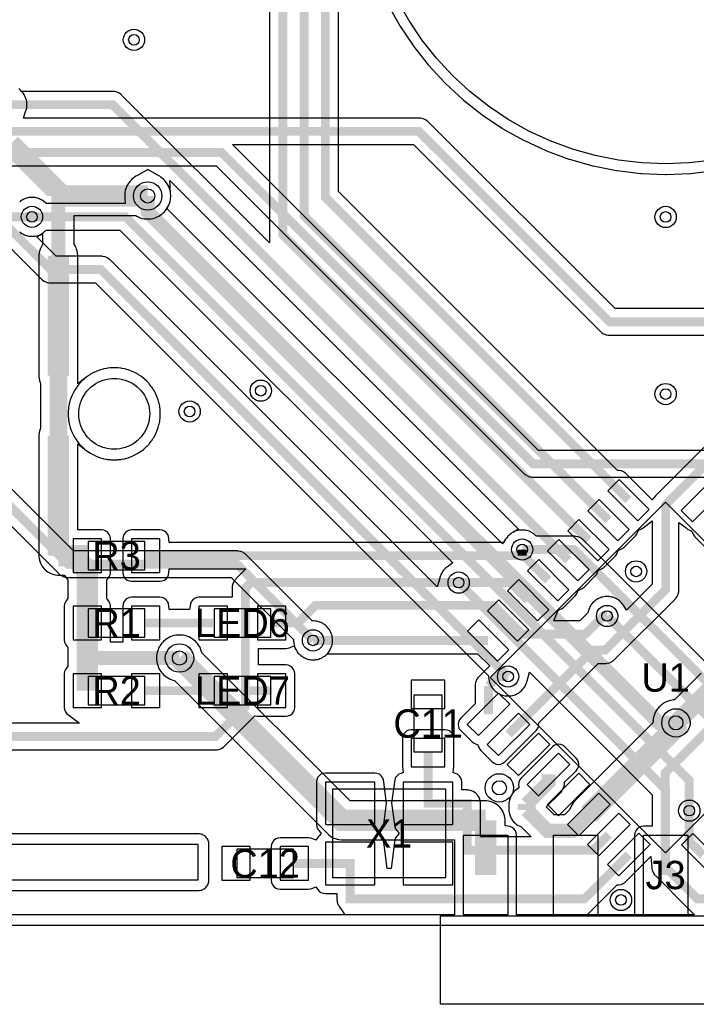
# Model space of a CAD drawing. Header units: millimetres. Extents: x -74 to 74, y -32 to 26.
# Tile 7 of 16: x -18 to 1, y -32 to -4. Entities that reach past the tile are written whole.
import ezdxf
from ezdxf.enums import TextEntityAlignment as Align

# ---------------------------------------------------------------- set-up
doc = ezdxf.new("R2010")
doc.units = ezdxf.units.MM
for name, color, linetype in [('COBRE_BAIXO', 7, 'Continuous'), ('COBRE_CIMA', 7, 'Continuous'), ('CONTORNO', 7, 'Continuous'), ('CORPOS_BAIXO', 7, 'Continuous'), ('CORPOS_CIMA', 7, 'Continuous'), ('FUROS', 7, 'Continuous'), ('PADS_BAIXO', 7, 'Continuous'), ('PADS_CIMA', 7, 'Continuous'), ('PLANO_GND_BAIXO', 7, 'Continuous'), ('PLANO_GND_CIMA', 7, 'Continuous'), ('REFS_BAIXO', 7, 'Continuous'), ('REFS_CIMA', 7, 'Continuous'), ('VIAS', 7, 'Continuous')]:
    doc.layers.add(name, color=color, linetype=linetype)

msp = doc.modelspace()

# ---------------------------------------------------------------- linework, layer by layer
at = {"layer": 'COBRE_BAIXO'}
for points, const_width in [([(-61.73, 5.255), (-52.772, 5.255), (-45.478, -2.039), (-45.478, -3.177), (-33.283, -15.372), (-31.285, -15.372), (-29.509, -17.148), (-29.509, -22.623), (-28.246, -23.886), (-25.994, -23.886), (-24.338, -22.23), (-24.338, -12.573), (-24.215, -12.45), (-22.973, -12.45), (-22.85, -12.573), (-22.85, -13.809), (-16.858, -19.801), (-12.098, -19.801), (-9.946, -21.953)], 0.25), ([(-22.562, -6.6), (-22.85, -6.888), (-22.85, -11.875), (-22.167, -12.558), (-21.931, -12.558), (-21.242, -11.869), (-21.242, -9.867), (-19.556, -8.181), (-12.528, -8.181), (-3.74, -16.969), (6.702, -16.969)], 0.25), ([(-19.866, -7.582), (-6.961, -7.582), (-1.581, -12.962), (8.143, -12.962)], 0.25), ([(-18.945, -8.839), (-18.945, -9.89), (-17.35, -11.485), (-15.931, -11.485), (-4.444, -22.972)], 0.25), ([(-14.612, -9.407), (-14.612, -9.857), (-0.189, -24.28), (0.29, -24.28)], 0.4), ([(-17.877, -9.996), (-15.24, -9.996), (0.667, -25.903), (0.667, -26.759)], 0.25), ([(1.855, -23.825), (-2.583, -19.387), (-4.047, -19.387)], 0.25), ([(-5.839, -20.321), (0, -26.16), (0, -28.575)], 0.25), ([(-1.651, -21.264), (2.54, -25.455)], 0.25), ([(-5.08, -27.033), (-9.132, -27.033), (-13.715, -22.45)], 0.6), ([(-5.08, -28.575), (-5.08, -27.033)], 0.6)]:
    msp.add_lwpolyline(points, dxfattribs=dict(at, const_width=const_width))
at = {"layer": 'COBRE_CIMA'}
for points, const_width in [([(-2.179, -19.124), (-10.8, -10.503), (-10.8, 13.498), (-4.698, 19.6), (-1.27, 19.6), (-1.27, 22.74)], 0.25), ([(-2.179, -19.124), (-2.621, -18.682), (-10.8, -10.503), (-10.8, 13.498), (-4.698, 19.6), (-1.27, 19.6), (-1.27, 22.74)], 0.25), ([(-1.613, -18.559), (-10.2, -9.972), (-10.2, 13.249), (-4.449, 19), (1.27, 19), (1.27, 22.74)], 0.25), ([(-1.613, -18.559), (-2.055, -18.117), (-10.2, -9.972), (-10.2, 13.249), (-4.449, 19), (1.27, 19), (1.27, 22.74)], 0.25), ([(-1.047, -17.993), (-9.6, -9.44), (-9.6, 13), (-4.2, 18.4), (3.81, 18.4), (3.81, 22.74)], 0.25), ([(-1.047, -17.993), (-1.489, -17.551), (-9.6, -9.44), (-9.6, 13), (-4.2, 18.4), (3.81, 18.4), (3.81, 22.74)], 0.25), ([(-2.744, -19.69), (-15.602, -6.832), (-18.569, -6.832)], 0.25), ([(-17.132, -9.407), (-17.132, -9.301), (-18.486, -7.947)], 0.6), ([(-17.132, -9.407), (-14.612, -9.407)], 0.6), ([(-17.132, -11.099), (-17.132, -9.407)], 0.4), ([(-19.825, -9.675), (-19.504, -9.996), (-17.877, -9.996)], 0.25), ([(-17.132, -14.483), (-17.132, -11.099)], 0.6), ([(-17.132, -16.176), (-17.132, -14.483)], 0.5), ([(-17.132, -19.56), (-17.132, -16.176)], 0.6), ([(-4.433, -24.604), (-2.057, -22.228), (-1.705, -22.228), (0, -20.523), (0, -18.122), (1.811, -16.311)], 0.25), ([(-11.857, -23.37), (-11.857, -23.821), (-12.703, -24.667), (-22.149, -24.667), (-22.981, -23.835), (-28.32, -23.835), (-29.292, -22.863), (-29.292, -19.787), (-28.846, -19.341)], 0.25), ([(-16.723, -19.56), (-17.132, -19.56)], 0.6), ([(-16.723, -19.56), (-16.315, -19.968), (-16.315, -21.46)], 0.6), ([(-16.315, -19.56), (-16.723, -19.56)], 0.6), ([(-14.665, -19.56), (-13.923, -19.56)], 0.25), ([(-13.923, -19.56), (-4.047, -19.56)], 0.25), ([(-4.047, -19.56), (-4.047, -19.387)], 0.25), ([(-4.047, -19.56), (-4.006, -19.56), (-3.31, -20.256)], 0.25), ([(-5.839, -20.321), (-11.699, -20.321), (-11.857, -20.479), (-11.857, -23.37)], 0.25), ([(-5.839, -20.321), (-4.376, -20.321), (-3.876, -20.821)], 0.25), ([(-10.373, -21.46), (-9.876, -20.963), (-4.865, -20.963), (-4.441, -21.387)], 0.25), ([(-16.315, -22.45), (-16.315, -21.46)], 0.6), ([(-14.665, -21.46), (-12.765, -21.46)], 0.25), ([(-11.115, -21.46), (-10.373, -21.46)], 0.25), ([(-1.651, -21.264), (-1.754, -21.264), (-2.266, -21.776), (-4.052, -21.776), (-4.441, -21.387)], 0.25), ([(-9.946, -21.953), (-5.007, -21.953)], 0.25), ([(-16.315, -22.45), (-16.315, -23.37)], 0.6), ([(-13.715, -22.45), (-16.315, -22.45)], 0.4), ([(-4.999, -23.237), (-4.734, -22.972), (-4.444, -22.972)], 0.25), ([(1.518, -23.069), (0.306, -24.28)], 0.5), ([(-14.665, -23.37), (-12.765, -23.37)], 0.25), ([(-11.115, -23.37), (-11.857, -23.37)], 0.25), ([(-4.999, -24.039), (-4.999, -23.237)], 0.25), ([(9.796, -27.6), (8.148, -29.248), (0.895, -29.248), (-0.015, -28.338), (-0.015, -25.695), (1.855, -23.825)], 0.25), ([(0.29, -24.28), (0.29, -24.407), (-2.17, -26.867)], 0.6), ([(0.306, -24.28), (0.29, -24.28)], 0.6), ([(-6.7, -26.55), (-6.7, -25.125)], 0.25), ([(-1.604, -27.433), (-2.046, -27.875), (-5.6, -27.875), (-5.6, -26.55), (-6.7, -26.55), (-6.7, -25.125)], 0.25), ([(-3.92, -26.572), (-3.301, -25.953), (-3.301, -25.736)], 0.4), ([(-3.92, -26.736), (-3.92, -26.572)], 0.5), ([(-1.604, -27.433), (-2.046, -27.875), (-5.6, -27.875), (-5.6, -26.55), (-6.7, -26.55)], 0.25), ([(-2.17, -26.867), (-2.629, -27.326), (-3.33, -27.326), (-3.92, -26.736)], 0.4), ([(1.048, -28.008), (0.667, -27.627), (0.667, -26.759)], 0.25), ([(-1.039, -27.999), (-1.481, -28.441), (-2.29, -29.25), (-8.9, -29.25), (-8.9, -28.25), (-10.475, -28.25)], 0.25), ([(-1.039, -27.999), (-2.29, -29.25), (-8.9, -29.25), (-8.9, -28.25)], 0.25), ([(-8.9, -28.25), (-10.475, -28.25)], 0.25)]:
    msp.add_lwpolyline(points, dxfattribs=dict(at, const_width=const_width))
at = {"layer": 'CONTORNO'}
msp.add_lwpolyline([(20.251, -30), (0, -30), (-20.251, -30)], dxfattribs=at)
at = {"layer": 'CORPOS_BAIXO'}
msp.add_lwpolyline([(6.35, -32.225), (-6.35, -32.225), (-6.35, -29.725), (6.35, -29.725)], close=True, dxfattribs=at)
at = {"layer": 'CORPOS_CIMA'}
for points in [[(-4.95, -23), (0, -27.95), (4.95, -23), (0, -18.05)], [(-16.29, -19.96), (-14.69, -19.96), (-14.69, -19.16), (-16.29, -19.16)], [(-16.29, -21.86), (-14.69, -21.86), (-14.69, -21.06), (-16.29, -21.06)], [(-11.14, -21.06), (-12.74, -21.06), (-12.74, -21.86), (-11.14, -21.86)], [(-16.29, -23.77), (-14.69, -23.77), (-14.69, -22.97), (-16.29, -22.97)], [(-11.14, -22.97), (-12.74, -22.97), (-12.74, -23.77), (-11.14, -23.77)], [(-6.3, -25.1), (-6.3, -23.5), (-7.1, -23.5), (-7.1, -25.1)], [(-6.2, -26.15), (-9.4, -26.15), (-9.4, -28.65), (-6.2, -28.65)], [(-10.5, -27.85), (-12.1, -27.85), (-12.1, -28.65), (-10.5, -28.65)]]:
    msp.add_lwpolyline(points, close=True, dxfattribs=at)
at = {"layer": 'FUROS'}
msp.add_lwpolyline([(1.33, -8.395), (0.667, -8.474), (0, -8.5), (-0.667, -8.474), (-1.33, -8.395), (-1.984, -8.265), (-2.627, -8.084), (-3.253, -7.853), (-3.859, -7.574), (-4.441, -7.247), (-4.996, -6.877), (-5.52, -6.463), (-6.01, -6.01), (-6.463, -5.52), (-6.877, -4.996), (-7.247, -4.441), (-7.574, -3.859)], dxfattribs=at)
for points in [[(-14.556, -15.556), (-14.559, -15.634), (-14.568, -15.712), (-14.584, -15.789), (-14.605, -15.865), (-14.632, -15.939), (-14.665, -16.01), (-14.703, -16.078), (-14.747, -16.144), (-14.796, -16.205), (-14.849, -16.263), (-14.907, -16.316), (-14.968, -16.365), (-15.034, -16.409), (-15.102, -16.447), (-15.173, -16.48), (-15.247, -16.507), (-15.323, -16.528), (-15.4, -16.544), (-15.478, -16.553), (-15.556, -16.556), (-15.634, -16.553), (-15.712, -16.544), (-15.789, -16.528), (-15.865, -16.507), (-15.939, -16.48), (-16.01, -16.447), (-16.078, -16.409), (-16.144, -16.365), (-16.205, -16.316), (-16.263, -16.263), (-16.316, -16.205), (-16.365, -16.144), (-16.409, -16.078), (-16.447, -16.01), (-16.48, -15.939), (-16.507, -15.865), (-16.528, -15.789), (-16.544, -15.712), (-16.553, -15.634), (-16.556, -15.556), (-16.553, -15.478), (-16.544, -15.4), (-16.528, -15.323), (-16.507, -15.247), (-16.48, -15.173), (-16.447, -15.102), (-16.409, -15.034), (-16.365, -14.968), (-16.316, -14.907), (-16.263, -14.849), (-16.205, -14.796), (-16.144, -14.747), (-16.078, -14.703), (-16.01, -14.665), (-15.939, -14.632), (-15.865, -14.605), (-15.789, -14.584), (-15.712, -14.568), (-15.634, -14.559), (-15.556, -14.556), (-15.478, -14.559), (-15.4, -14.568), (-15.323, -14.584), (-15.247, -14.605), (-15.173, -14.632), (-15.102, -14.665), (-15.034, -14.703), (-14.968, -14.747), (-14.907, -14.796), (-14.849, -14.849), (-14.796, -14.907), (-14.747, -14.968), (-14.703, -15.034), (-14.665, -15.102), (-14.632, -15.173), (-14.605, -15.247), (-14.584, -15.323), (-14.568, -15.4), (-14.559, -15.478)], [(-13.185, -28.713), (-13.185, -27.713), (-20.185, -27.713), (-20.185, -28.713)]]:
    msp.add_lwpolyline(points, close=True, dxfattribs=at)
at = {"layer": 'PADS_BAIXO'}
for points in [[(-4.455, -29.7), (-5.705, -29.7), (-5.705, -27.45), (-4.455, -27.45)], [(-1.915, -29.7), (-3.165, -29.7), (-3.165, -27.45), (-1.915, -27.45)], [(0.625, -29.7), (-0.625, -29.7), (-0.625, -27.45), (0.625, -27.45)]]:
    msp.add_lwpolyline(points, close=True, dxfattribs=at)
at = {"layer": 'PADS_CIMA'}
for points in [[(-1.631, -17.728), (-0.782, -18.576), (-0.464, -18.258), (-1.312, -17.41)], [(0.438, -18.284), (0.756, -18.603), (1.64, -17.719), (1.322, -17.4)], [(-2.196, -18.293), (-1.348, -19.142), (-1.03, -18.824), (-1.878, -17.975)], [(-2.762, -18.859), (-1.913, -19.708), (-1.595, -19.39), (-2.444, -18.541)], [(-16.715, -20.035), (-15.915, -20.035), (-15.915, -19.085), (-16.715, -19.085)], [(-15.065, -20.035), (-14.265, -20.035), (-14.265, -19.085), (-15.065, -19.085)], [(-3.328, -19.425), (-2.479, -20.273), (-2.161, -19.955), (-3.009, -19.107)], [(-3.893, -19.991), (-3.045, -20.839), (-2.727, -20.521), (-3.575, -19.672)], [(-4.459, -20.556), (-3.61, -21.405), (-3.292, -21.087), (-4.141, -20.238)], [(-5.025, -21.122), (-4.176, -21.97), (-3.858, -21.652), (-4.707, -20.804)], [(-16.715, -21.935), (-15.915, -21.935), (-15.915, -20.985), (-16.715, -20.985)], [(-15.065, -21.935), (-14.265, -21.935), (-14.265, -20.985), (-15.065, -20.985)], [(-12.365, -20.985), (-13.165, -20.985), (-13.165, -21.935), (-12.365, -21.935)], [(-10.715, -20.985), (-11.515, -20.985), (-11.515, -21.935), (-10.715, -21.935)], [(-5.59, -21.688), (-4.742, -22.536), (-4.424, -22.218), (-5.272, -21.369)], [(-16.715, -23.845), (-15.915, -23.845), (-15.915, -22.895), (-16.715, -22.895)], [(-15.065, -23.845), (-14.265, -23.845), (-14.265, -22.895), (-15.065, -22.895)], [(-12.365, -22.895), (-13.165, -22.895), (-13.165, -23.845), (-12.365, -23.845)], [(-10.715, -22.895), (-11.515, -22.895), (-11.515, -23.845), (-10.715, -23.845)], [(-6.225, -23.875), (-6.225, -23.075), (-7.175, -23.075), (-7.175, -23.875)], [(-5.6, -24.322), (-5.281, -24.64), (-4.397, -23.756), (-4.716, -23.438)], [(-5.034, -24.887), (-4.716, -25.205), (-3.832, -24.322), (-4.15, -24.003)], [(-6.225, -25.525), (-6.225, -24.725), (-7.175, -24.725), (-7.175, -25.525)], [(-4.468, -25.453), (-4.15, -25.771), (-3.266, -24.887), (-3.584, -24.569)], [(-3.903, -26.019), (-3.584, -26.337), (-2.7, -25.453), (-3.019, -25.135)], [(-3.337, -26.584), (-3.019, -26.903), (-2.135, -26.019), (-2.453, -25.7)], [(-8.2, -25.95), (-9.6, -25.95), (-9.6, -27.15), (-8.2, -27.15)], [(-6, -25.95), (-7.4, -25.95), (-7.4, -27.15), (-6, -27.15)], [(-2.771, -27.15), (-2.453, -27.468), (-1.569, -26.584), (-1.887, -26.266)], [(-2.205, -27.716), (-1.887, -28.034), (-1.003, -27.15), (-1.322, -26.832)], [(-1.64, -28.281), (-1.322, -28.6), (-0.438, -27.716), (-0.756, -27.397)], [(0.447, -27.725), (1.331, -28.609), (1.649, -28.291), (0.765, -27.407)], [(-11.725, -27.775), (-12.525, -27.775), (-12.525, -28.725), (-11.725, -28.725)], [(-10.075, -27.775), (-10.875, -27.775), (-10.875, -28.725), (-10.075, -28.725)], [(-8.2, -27.65), (-9.6, -27.65), (-9.6, -28.85), (-8.2, -28.85)], [(-6, -27.65), (-7.4, -27.65), (-7.4, -28.85), (-6, -28.85)]]:
    msp.add_lwpolyline(points, close=True, dxfattribs=at)
at = {"layer": 'PLANO_GND_BAIXO'}
for points in [[(-7.835, -4.006), (-7.509, -4.588), (-7.497, -4.608), (-7.126, -5.163), (-7.112, -5.182), (-6.699, -5.706), (-6.684, -5.724), (-6.231, -6.214), (-6.214, -6.231), (-5.724, -6.684), (-5.706, -6.699), (-5.182, -7.112), (-5.163, -7.126), (-4.608, -7.497), (-4.588, -7.509), (-4.006, -7.835), (-3.985, -7.846), (-3.378, -8.125), (-3.357, -8.134), (-2.73, -8.365), (-2.708, -8.373), (-2.066, -8.554), (-2.043, -8.559), (-1.388, -8.69), (-1.365, -8.693), (-0.702, -8.772), (-0.679, -8.774), (-0.012, -8.8), (0.012, -8.8), (0.679, -8.774), (0.702, -8.772), (1.365, -8.693)], [(7.737, -12.587), (-1.426, -12.587), (-6.696, -7.317), (-6.714, -7.3), (-6.733, -7.285), (-6.774, -7.258), (-6.795, -7.246), (-6.841, -7.227), (-6.864, -7.22), (-6.912, -7.211), (-6.936, -7.208), (-6.961, -7.207), (-18.116, -7.207), (-18.055, -7.027), (-18.042, -6.99), (-18.034, -6.958), (-18.026, -6.92), (-18.022, -6.888), (-18.02, -6.848), (-18.02, -6.816), (-18.022, -6.776), (-18.026, -6.744), (-18.034, -6.706), (-18.042, -6.674), (-18.055, -6.637), (-18.068, -6.607), (-18.085, -6.571), (-18.101, -6.543), (-18.123, -6.51), (-18.143, -6.485), (-18.169, -6.455), (-18.192, -6.432), (-18.222, -6.406), (-18.247, -6.386)], [(1.307, -16.594), (-3.585, -16.594), (-12.222, -7.957), (-7.116, -7.957), (-1.846, -13.227), (-1.828, -13.244), (-1.809, -13.259), (-1.768, -13.286), (-1.747, -13.298), (-1.701, -13.317), (-1.678, -13.324), (-1.63, -13.333), (-1.606, -13.336), (-1.581, -13.337), (7.737, -13.337)], [(-18.441, -8.556), (-14.787, -8.556), (-14.437, -8.556), (-12.683, -8.556), (-4.005, -17.234), (-3.987, -17.251), (-3.968, -17.266), (-3.927, -17.293), (-3.906, -17.305), (-3.86, -17.324), (-3.837, -17.331), (-3.789, -17.34), (-3.765, -17.343), (-3.74, -17.344), (6.296, -17.344)], [(1.833, -23.273), (-2.318, -19.122), (-2.336, -19.105), (-2.355, -19.09), (-2.396, -19.063), (-2.417, -19.051), (-2.463, -19.032), (-2.486, -19.025), (-2.534, -19.016), (-2.558, -19.013), (-2.583, -19.012), (-3.641, -19.012), (-3.67, -18.987), (-3.7, -18.961), (-3.725, -18.941), (-3.758, -18.919), (-3.786, -18.903), (-3.822, -18.886), (-3.852, -18.873), (-3.889, -18.86), (-3.921, -18.852), (-3.959, -18.844), (-3.991, -18.84), (-4.031, -18.838), (-4.063, -18.838), (-4.103, -18.84), (-4.135, -18.844), (-4.173, -18.852), (-4.205, -18.86), (-4.242, -18.873), (-4.272, -18.886), (-4.308, -18.903), (-4.336, -18.919), (-4.369, -18.941), (-4.394, -18.961), (-4.424, -18.987), (-4.447, -19.01), (-4.473, -19.04), (-4.493, -19.065), (-4.515, -19.098), (-4.603, -19.23), (-14.066, -9.767), (-14.041, -9.718), (-14.018, -9.671), (-14.006, -9.64), (-13.989, -9.591), (-13.98, -9.559), (-13.97, -9.508), (-13.966, -9.476), (-13.963, -9.423), (-13.963, -9.391), (-13.966, -9.338), (-13.97, -9.306), (-13.98, -9.255), (-13.989, -9.223), (-14.006, -9.174), (-14.018, -9.143), (-14.041, -9.096), (-14.058, -9.068), (-14.087, -9.025), (-14.107, -8.999), (-14.141, -8.959), (-14.164, -8.936), (-14.204, -8.902), (-14.23, -8.882), (-14.273, -8.853), (-14.301, -8.836), (-14.612, -8.657), (-14.923, -8.836), (-14.951, -8.853), (-14.994, -8.882), (-15.02, -8.902), (-15.06, -8.936), (-15.083, -8.959), (-15.117, -8.999), (-15.137, -9.025), (-15.166, -9.068), (-15.183, -9.096), (-15.206, -9.143), (-15.218, -9.174), (-15.235, -9.223), (-15.244, -9.255), (-15.254, -9.306), (-15.258, -9.338), (-15.261, -9.391), (-15.261, -9.423), (-15.258, -9.476), (-15.249, -9.621), (-17.471, -9.621), (-17.5, -9.596), (-17.53, -9.57), (-17.555, -9.55), (-17.588, -9.528), (-17.616, -9.512), (-17.652, -9.495), (-17.682, -9.482), (-17.719, -9.469), (-17.751, -9.461), (-17.789, -9.453), (-17.821, -9.449), (-17.861, -9.447), (-17.893, -9.447), (-17.933, -9.449), (-17.965, -9.453), (-18.003, -9.461), (-18.035, -9.469), (-18.072, -9.482), (-18.102, -9.495), (-18.138, -9.512), (-18.166, -9.528), (-18.199, -9.55), (-18.224, -9.57)], [(-19.21, -10.155), (-17.615, -11.75), (-17.597, -11.767), (-17.578, -11.782), (-17.537, -11.809), (-17.516, -11.821), (-17.47, -11.84), (-17.447, -11.847), (-17.399, -11.856), (-17.375, -11.859), (-17.35, -11.86), (-16.086, -11.86), (-4.996, -22.95), (-4.993, -22.988), (-4.991, -23.028), (-4.987, -23.06), (-4.979, -23.098), (-4.971, -23.13), (-4.958, -23.167), (-4.945, -23.197), (-4.928, -23.233), (-4.912, -23.261), (-4.89, -23.294), (-4.87, -23.319), (-4.844, -23.349), (-4.821, -23.372), (-4.791, -23.398), (-4.766, -23.418), (-4.733, -23.44), (-4.705, -23.456), (-4.669, -23.473), (-4.639, -23.486), (-4.602, -23.499), (-4.57, -23.507), (-4.532, -23.515), (-4.5, -23.519), (-4.46, -23.521), (-4.428, -23.521), (-4.388, -23.519), (-4.356, -23.515), (-4.318, -23.507), (-4.286, -23.499), (-4.249, -23.486), (-4.219, -23.473), (-4.183, -23.456), (-4.155, -23.44), (-4.122, -23.418), (-4.097, -23.398), (-4.067, -23.372), (-4.044, -23.349), (-4.018, -23.319), (-3.998, -23.294), (-3.976, -23.261), (-3.96, -23.233), (-3.943, -23.197), (-3.93, -23.167), (-3.917, -23.13), (-3.909, -23.098), (-3.842, -22.848), (-0.375, -26.315), (-0.375, -27.2), (-0.625, -27.2), (-0.69, -27.209), (-0.75, -27.233), (-0.802, -27.273), (-0.842, -27.325), (-0.866, -27.385), (-0.875, -27.45), (-0.875, -29.7), (-4.205, -29.7), (-4.205, -27.45), (-4.214, -27.385), (-4.238, -27.325), (-4.278, -27.273), (-4.33, -27.233), (-4.39, -27.209), (-4.455, -27.2), (-4.53, -27.19), (-4.53, -27.033), (-4.531, -27.008), (-4.537, -26.95), (-4.547, -26.902), (-4.564, -26.846), (-4.582, -26.8), (-4.586, -26.793), (-4.61, -26.748), (-4.637, -26.708), (-4.675, -26.662), (-4.709, -26.628), (-4.755, -26.59), (-4.795, -26.563), (-4.847, -26.535), (-4.893, -26.517), (-4.949, -26.5), (-4.997, -26.49), (-5.055, -26.484), (-5.08, -26.483), (-8.904, -26.483), (-13.081, -22.306), (-13.083, -22.298), (-13.092, -22.266), (-13.109, -22.217), (-13.121, -22.186), (-13.144, -22.139), (-13.161, -22.111), (-13.19, -22.068), (-13.21, -22.042), (-13.244, -22.002), (-13.267, -21.979), (-13.307, -21.945), (-13.333, -21.925), (-13.376, -21.896), (-13.404, -21.879), (-13.451, -21.856), (-13.482, -21.844), (-13.531, -21.827), (-13.563, -21.818), (-13.614, -21.808), (-13.646, -21.804), (-13.699, -21.801), (-13.731, -21.801), (-13.784, -21.804), (-13.816, -21.808), (-13.867, -21.818), (-13.899, -21.827), (-13.948, -21.844), (-13.979, -21.856), (-14.026, -21.879), (-14.054, -21.896), (-14.097, -21.925), (-14.123, -21.945), (-14.163, -21.979), (-14.186, -22.002), (-14.22, -22.042), (-14.24, -22.068), (-14.269, -22.111), (-14.286, -22.139), (-14.309, -22.186), (-14.321, -22.217), (-14.338, -22.266), (-14.347, -22.298), (-14.357, -22.349), (-14.361, -22.381), (-14.364, -22.434), (-14.364, -22.466), (-14.361, -22.519), (-14.357, -22.551), (-14.347, -22.602), (-14.338, -22.634), (-14.321, -22.683), (-14.309, -22.714), (-14.286, -22.761), (-14.269, -22.789), (-14.24, -22.832), (-14.22, -22.858), (-14.186, -22.898), (-14.163, -22.921), (-14.123, -22.955), (-14.097, -22.975), (-14.054, -23.004), (-14.026, -23.021), (-13.979, -23.044), (-13.948, -23.056), (-13.899, -23.073), (-13.867, -23.082), (-13.859, -23.084), (-9.521, -27.422), (-9.503, -27.438), (-9.457, -27.476), (-9.417, -27.503), (-9.365, -27.531), (-9.319, -27.549), (-9.263, -27.566), (-9.215, -27.576), (-9.157, -27.582), (-9.132, -27.583), (-5.955, -27.583), (-5.955, -29.7), (-20.232, -29.7)], [(-23.115, -14.074), (-17.123, -20.066), (-17.105, -20.083), (-17.086, -20.098), (-17.045, -20.125), (-17.024, -20.137), (-16.978, -20.156), (-16.955, -20.163), (-16.907, -20.172), (-16.883, -20.175), (-16.858, -20.176), (-12.253, -20.176), (-10.498, -21.931), (-10.495, -21.969), (-10.493, -22.009), (-10.489, -22.041), (-10.481, -22.079), (-10.473, -22.111), (-10.46, -22.148), (-10.447, -22.178), (-10.43, -22.214), (-10.414, -22.242), (-10.392, -22.275), (-10.372, -22.3), (-10.346, -22.33), (-10.323, -22.353), (-10.293, -22.379), (-10.268, -22.399), (-10.235, -22.421), (-10.207, -22.437), (-10.171, -22.454), (-10.141, -22.467), (-10.104, -22.48), (-10.072, -22.488), (-10.034, -22.496), (-10.002, -22.5), (-9.962, -22.502), (-9.93, -22.502), (-9.89, -22.5), (-9.858, -22.496), (-9.82, -22.488), (-9.788, -22.48), (-9.751, -22.467), (-9.721, -22.454), (-9.685, -22.437), (-9.657, -22.421), (-9.624, -22.399), (-9.599, -22.379), (-9.569, -22.353), (-9.546, -22.33), (-9.52, -22.3), (-9.5, -22.275), (-9.478, -22.242), (-9.462, -22.214), (-9.445, -22.178), (-9.432, -22.148), (-9.419, -22.111), (-9.411, -22.079), (-9.403, -22.041), (-9.399, -22.009), (-9.397, -21.969), (-9.397, -21.937), (-9.399, -21.897), (-9.403, -21.865), (-9.411, -21.827), (-9.419, -21.795), (-9.432, -21.758), (-9.445, -21.728), (-9.462, -21.692), (-9.478, -21.664), (-9.5, -21.631), (-9.52, -21.606), (-9.546, -21.576), (-9.569, -21.553), (-9.599, -21.527), (-9.624, -21.507), (-9.657, -21.485), (-9.685, -21.469), (-9.721, -21.452), (-9.751, -21.439), (-9.788, -21.426), (-9.82, -21.418), (-9.858, -21.41), (-9.89, -21.406), (-9.93, -21.404), (-9.968, -21.401), (-11.833, -19.536), (-11.851, -19.519), (-11.87, -19.504), (-11.911, -19.477), (-11.932, -19.465), (-11.978, -19.446), (-12.001, -19.439), (-12.049, -19.43), (-12.073, -19.427), (-12.098, -19.426), (-16.703, -19.426), (-22.475, -13.654)], [(-20.185, -29.013), (-13.185, -29.013), (-13.156, -29.012), (-13.126, -29.007), (-13.098, -29), (-13.07, -28.99), (-13.044, -28.978), (-13.018, -28.962), (-12.995, -28.945), (-12.973, -28.925), (-12.953, -28.903), (-12.936, -28.88), (-12.92, -28.854), (-12.908, -28.828), (-12.898, -28.8), (-12.891, -28.772), (-12.886, -28.742), (-12.885, -28.713), (-12.885, -27.713), (-12.886, -27.684), (-12.891, -27.654), (-12.898, -27.626), (-12.908, -27.598), (-12.92, -27.572), (-12.936, -27.546), (-12.953, -27.523), (-12.973, -27.501), (-12.995, -27.481), (-13.018, -27.464), (-13.044, -27.448), (-13.07, -27.436), (-13.098, -27.426), (-13.126, -27.419), (-13.156, -27.414), (-13.185, -27.413), (-20.185, -27.413)]]:
    msp.add_lwpolyline(points, dxfattribs=at)
for points in [[(-17.588, -10.464), (-17.555, -10.442), (-17.53, -10.422), (-17.5, -10.396), (-17.471, -10.371), (-15.395, -10.371), (-5.999, -19.767), (-6.128, -19.853), (-6.161, -19.875), (-6.186, -19.895), (-6.216, -19.921), (-6.239, -19.944), (-6.265, -19.974), (-6.285, -19.999), (-6.307, -20.032), (-6.323, -20.06), (-6.34, -20.096), (-6.353, -20.126), (-6.366, -20.163), (-6.374, -20.195), (-6.441, -20.445), (-15.666, -11.22), (-15.684, -11.203), (-15.703, -11.188), (-15.744, -11.161), (-15.765, -11.149), (-15.811, -11.13), (-15.834, -11.123), (-15.882, -11.114), (-15.906, -11.111), (-15.931, -11.11), (-17.195, -11.11), (-17.74, -10.565), (-17.588, -10.464)], [(-14.274, -15.771), (-14.27, -15.748), (-14.261, -15.67), (-14.259, -15.646), (-14.256, -15.568), (-14.256, -15.544), (-14.259, -15.466), (-14.261, -15.442), (-14.27, -15.364), (-14.274, -15.341), (-14.289, -15.264), (-14.295, -15.241), (-14.316, -15.166), (-14.323, -15.143), (-14.351, -15.069), (-14.36, -15.048), (-14.393, -14.976), (-14.403, -14.955), (-14.442, -14.887), (-14.454, -14.867), (-14.498, -14.802), (-14.511, -14.782), (-14.56, -14.721), (-14.575, -14.703), (-14.629, -14.645), (-14.645, -14.629), (-14.703, -14.575), (-14.721, -14.56), (-14.782, -14.511), (-14.802, -14.498), (-14.867, -14.454), (-14.887, -14.442), (-14.955, -14.403), (-14.976, -14.393), (-15.048, -14.36), (-15.069, -14.351), (-15.143, -14.323), (-15.166, -14.316), (-15.241, -14.295), (-15.264, -14.289), (-15.341, -14.274), (-15.364, -14.27), (-15.442, -14.261), (-15.466, -14.259), (-15.544, -14.256), (-15.568, -14.256), (-15.646, -14.259), (-15.67, -14.261), (-15.748, -14.27), (-15.771, -14.274), (-15.848, -14.289), (-15.871, -14.295), (-15.946, -14.316), (-15.969, -14.323), (-16.043, -14.351), (-16.064, -14.36), (-16.136, -14.393), (-16.157, -14.403), (-16.225, -14.442), (-16.245, -14.454), (-16.31, -14.498), (-16.33, -14.511), (-16.391, -14.56), (-16.409, -14.575), (-16.467, -14.629), (-16.483, -14.645), (-16.537, -14.703), (-16.552, -14.721), (-16.601, -14.782), (-16.614, -14.802), (-16.658, -14.867), (-16.67, -14.887), (-16.709, -14.955), (-16.719, -14.976), (-16.752, -15.048), (-16.761, -15.069), (-16.789, -15.143), (-16.796, -15.166), (-16.817, -15.241), (-16.823, -15.264), (-16.838, -15.341), (-16.842, -15.364), (-16.851, -15.442), (-16.853, -15.466), (-16.856, -15.544), (-16.856, -15.568), (-16.853, -15.646), (-16.851, -15.67), (-16.842, -15.748), (-16.838, -15.771), (-16.823, -15.848), (-16.817, -15.871), (-16.796, -15.946), (-16.789, -15.969), (-16.761, -16.043), (-16.752, -16.064), (-16.719, -16.136), (-16.709, -16.157), (-16.67, -16.225), (-16.658, -16.245), (-16.614, -16.31), (-16.601, -16.33), (-16.552, -16.391), (-16.537, -16.409), (-16.483, -16.467), (-16.467, -16.483), (-16.409, -16.537), (-16.391, -16.552), (-16.33, -16.601), (-16.31, -16.614), (-16.245, -16.658), (-16.225, -16.67), (-16.157, -16.709), (-16.136, -16.719), (-16.064, -16.752), (-16.043, -16.761), (-15.969, -16.789), (-15.946, -16.796), (-15.871, -16.817), (-15.848, -16.823), (-15.771, -16.838), (-15.748, -16.842), (-15.67, -16.851), (-15.646, -16.853), (-15.568, -16.856), (-15.544, -16.856), (-15.466, -16.853), (-15.442, -16.851), (-15.364, -16.842), (-15.341, -16.838), (-15.264, -16.823), (-15.241, -16.817), (-15.166, -16.796), (-15.143, -16.789), (-15.069, -16.761), (-15.048, -16.752), (-14.976, -16.719), (-14.955, -16.709), (-14.887, -16.67), (-14.867, -16.658), (-14.802, -16.614), (-14.782, -16.601), (-14.721, -16.552), (-14.703, -16.537), (-14.645, -16.483), (-14.629, -16.467), (-14.575, -16.409), (-14.56, -16.391), (-14.511, -16.33), (-14.498, -16.31), (-14.454, -16.245), (-14.442, -16.225), (-14.403, -16.157), (-14.393, -16.136), (-14.36, -16.064), (-14.351, -16.043), (-14.323, -15.969), (-14.316, -15.946), (-14.295, -15.871), (-14.289, -15.848), (-14.274, -15.771)]]:
    msp.add_lwpolyline(points, close=True, dxfattribs=at)
at = {"layer": 'PLANO_GND_CIMA'}
for points in [[(-11.175, 13.498), (-11.175, -10.503), (-11.175, -10.729), (-15.337, -6.567), (-15.355, -6.55), (-15.374, -6.535), (-15.415, -6.508), (-15.436, -6.496), (-15.482, -6.477), (-15.505, -6.47), (-15.553, -6.461), (-15.577, -6.458), (-15.602, -6.457), (-18.163, -6.457), (-18.192, -6.432), (-18.222, -6.406), (-18.247, -6.386)], [(1.259, -16.333), (-0.265, -17.857), (-0.282, -17.875), (-0.382, -17.986), (-1.136, -17.233), (-1.187, -17.193), (-1.248, -17.168), (-1.312, -17.16), (-1.356, -17.154), (-9.225, -9.285), (-9.225, 12.845)], [(-7.835, -4.006), (-7.509, -4.588), (-7.497, -4.608), (-7.126, -5.163), (-7.112, -5.182), (-6.699, -5.706), (-6.684, -5.724), (-6.231, -6.214), (-6.214, -6.231), (-5.724, -6.684), (-5.706, -6.699), (-5.182, -7.112), (-5.163, -7.126), (-4.608, -7.497), (-4.588, -7.509), (-4.006, -7.835), (-3.985, -7.846), (-3.378, -8.125), (-3.357, -8.134), (-2.73, -8.365), (-2.708, -8.373), (-2.066, -8.554), (-2.043, -8.559), (-1.388, -8.69), (-1.365, -8.693), (-0.702, -8.772), (-0.679, -8.774), (-0.012, -8.8), (0.012, -8.8), (0.679, -8.774), (0.702, -8.772), (1.365, -8.693)], [(-18.224, -10.422), (-18.199, -10.442), (-18.166, -10.464), (-18.138, -10.48), (-18.102, -10.497), (-18.072, -10.51), (-18.035, -10.523), (-18.003, -10.531), (-17.965, -10.539), (-17.933, -10.543), (-17.893, -10.545), (-17.861, -10.545), (-17.821, -10.543), (-17.789, -10.539), (-17.751, -10.531), (-17.582, -10.497), (-17.582, -10.777), (-17.602, -10.815), (-17.63, -10.867), (-17.648, -10.912), (-17.665, -10.968), (-17.675, -11.016), (-17.681, -11.075), (-17.682, -11.099), (-17.682, -14.483), (-17.681, -14.508), (-17.675, -14.567), (-17.665, -14.615), (-17.648, -14.671), (-17.632, -14.71), (-17.632, -15.949), (-17.648, -15.988), (-17.665, -16.045), (-17.675, -16.093), (-17.681, -16.151), (-17.682, -16.176), (-17.682, -19.56), (-17.681, -19.585), (-17.675, -19.643), (-17.665, -19.691), (-17.648, -19.747), (-17.63, -19.793), (-17.602, -19.845), (-17.575, -19.885), (-17.537, -19.931), (-17.503, -19.965), (-17.457, -20.003), (-17.417, -20.03), (-17.365, -20.058), (-17.319, -20.076), (-17.263, -20.093), (-17.215, -20.103), (-17.157, -20.109), (-17.132, -20.11), (-16.97, -20.11), (-16.932, -20.16), (-16.892, -20.212), (-16.865, -20.247), (-16.865, -20.773), (-16.892, -20.808), (-16.932, -20.86), (-16.956, -20.92), (-16.965, -20.985), (-16.965, -21.935), (-16.956, -22), (-16.932, -22.06), (-16.892, -22.112), (-16.865, -22.147), (-16.865, -22.45), (-16.865, -22.683), (-16.892, -22.718), (-16.932, -22.77), (-16.956, -22.83), (-16.965, -22.895), (-16.965, -23.845), (-16.956, -23.91), (-16.932, -23.97), (-16.892, -24.022), (-16.84, -24.062), (-16.54, -24.292), (-21.994, -24.292)], [(-22.149, -25.042), (-12.703, -25.042), (-12.678, -25.041), (-12.654, -25.038), (-12.606, -25.029), (-12.583, -25.022), (-12.537, -25.003), (-12.516, -24.991), (-12.475, -24.964), (-12.456, -24.949), (-12.438, -24.932), (-11.592, -24.086), (-11.591, -24.085), (-11.58, -24.086), (-11.515, -24.095), (-10.715, -24.095), (-10.65, -24.086), (-10.59, -24.062), (-10.538, -24.022), (-10.498, -23.97), (-10.474, -23.91), (-10.465, -23.845), (-10.465, -22.895), (-10.474, -22.83), (-10.498, -22.77), (-10.538, -22.718), (-10.59, -22.678), (-10.65, -22.654), (-10.715, -22.645), (-11.482, -22.645), (-11.482, -22.185), (-10.715, -22.185), (-10.65, -22.176), (-10.59, -22.152), (-10.49, -22.11), (-10.43, -22.214), (-10.414, -22.242), (-10.392, -22.275), (-10.372, -22.3), (-10.346, -22.33), (-10.323, -22.353), (-10.293, -22.379), (-10.268, -22.399), (-10.235, -22.421), (-10.207, -22.437), (-10.171, -22.454), (-10.141, -22.467), (-10.104, -22.48), (-10.072, -22.488), (-10.034, -22.496), (-10.002, -22.5), (-9.962, -22.502), (-9.93, -22.502), (-9.89, -22.5), (-9.858, -22.496), (-9.82, -22.488), (-9.788, -22.48), (-9.751, -22.467), (-9.721, -22.454), (-9.685, -22.437), (-9.657, -22.421), (-9.624, -22.399), (-9.599, -22.379), (-9.569, -22.353), (-9.54, -22.328), (-5.304, -22.328), (-4.962, -22.67), (-4.999, -22.707), (-5.264, -22.972), (-5.281, -22.99), (-5.296, -23.009), (-5.323, -23.05), (-5.335, -23.071), (-5.354, -23.117), (-5.361, -23.14), (-5.367, -23.17), (-5.37, -23.188), (-5.373, -23.212), (-5.374, -23.237), (-5.374, -23.742), (-5.776, -24.145), (-5.816, -24.197), (-5.841, -24.257), (-5.85, -24.322), (-5.841, -24.386), (-5.834, -24.441), (-5.776, -24.498), (-5.458, -24.817), (-5.406, -24.856), (-5.346, -24.881), (-5.296, -24.902), (-5.275, -24.952), (-5.25, -25.012), (-5.211, -25.064), (-4.892, -25.382), (-4.841, -25.422), (-4.78, -25.447), (-4.716, -25.455), (-4.651, -25.447), (-4.591, -25.422), (-4.539, -25.382), (-3.655, -24.498), (-3.615, -24.447), (-3.59, -24.386), (-3.582, -24.322), (-3.576, -24.277), (-1.902, -22.603), (-1.705, -22.603), (-1.68, -22.602), (-1.656, -22.599), (-1.608, -22.59), (-1.585, -22.583), (-1.539, -22.564), (-1.518, -22.552), (-1.477, -22.525), (-1.458, -22.51), (-1.44, -22.493), (0.265, -20.788), (0.282, -20.77), (0.297, -20.751), (0.324, -20.71), (0.336, -20.689), (0.355, -20.643), (0.362, -20.62), (0.371, -20.572), (0.374, -20.548), (0.375, -20.523), (0.375, -18.623), (0.579, -18.779), (0.631, -18.819), (0.691, -18.844), (0.741, -18.865), (0.762, -18.915), (0.787, -18.975), (0.827, -19.027), (1.145, -19.345)], [(1.003, -22.875), (0.248, -23.63), (0.221, -23.634), (0.189, -23.638), (0.138, -23.648), (0.106, -23.657), (0.057, -23.674), (0.026, -23.686), (-0.021, -23.709), (-0.049, -23.726), (-0.092, -23.755), (-0.118, -23.775), (-0.158, -23.809), (-0.181, -23.832), (-0.215, -23.872), (-0.235, -23.898), (-0.264, -23.941), (-0.281, -23.969), (-0.304, -24.016), (-0.316, -24.047), (-0.333, -24.096), (-0.342, -24.128), (-0.352, -24.179), (-0.356, -24.211), (-0.359, -24.264), (-0.361, -24.28), (-2.559, -26.478), (-2.575, -26.496), (-2.613, -26.542), (-2.64, -26.582), (-2.668, -26.634), (-2.686, -26.68), (-2.7, -26.726), (-2.851, -26.876), (-3.144, -26.876), (-3.366, -26.654), (-2.983, -26.271), (-2.966, -26.253), (-2.941, -26.223), (-2.914, -26.182), (-2.896, -26.147), (-2.877, -26.102), (-2.866, -26.065), (-2.856, -26.017), (-2.852, -25.978), (-2.85, -25.956), (-2.524, -25.63), (-2.484, -25.578), (-2.459, -25.518), (-2.45, -25.453), (-2.459, -25.388), (-2.484, -25.328), (-2.524, -25.276), (-2.842, -24.958), (-2.894, -24.918), (-2.954, -24.893), (-3.019, -24.885), (-3.083, -24.893), (-3.144, -24.918), (-3.195, -24.958), (-4.079, -25.842), (-4.119, -25.894), (-4.144, -25.954), (-4.153, -26.019), (-4.144, -26.083), (-4.139, -26.119), (-4.177, -26.144), (-4.217, -26.171), (-4.255, -26.202), (-4.29, -26.237), (-4.321, -26.275), (-4.348, -26.315), (-4.371, -26.358), (-4.39, -26.404), (-4.404, -26.451), (-4.414, -26.499), (-4.419, -26.547), (-4.42, -26.572), (-4.42, -26.736), (-4.419, -26.761), (-4.414, -26.809), (-4.404, -26.857), (-4.39, -26.904), (-4.371, -26.95), (-4.348, -26.993), (-4.321, -27.033), (-4.29, -27.071), (-4.255, -27.106), (-4.217, -27.137), (-4.177, -27.164), (-4.134, -27.187), (-4.088, -27.206), (-4.085, -27.208), (-3.792, -27.5), (-5.225, -27.5), (-5.225, -26.55), (-5.226, -26.525), (-5.229, -26.501), (-5.238, -26.453), (-5.245, -26.43), (-5.264, -26.384), (-5.276, -26.363), (-5.303, -26.322), (-5.318, -26.303), (-5.353, -26.268), (-5.372, -26.253), (-5.413, -26.226), (-5.434, -26.214), (-5.48, -26.195), (-5.503, -26.188), (-5.551, -26.179), (-5.575, -26.176), (-5.6, -26.175), (-5.75, -26.175), (-5.75, -25.95), (-5.759, -25.885), (-5.783, -25.825), (-5.823, -25.773), (-5.875, -25.733), (-5.935, -25.709), (-5.996, -25.683), (-5.984, -25.59), (-5.975, -25.525), (-5.975, -24.725), (-5.984, -24.66), (-5.993, -24.591), (-6.048, -24.548), (-6.1, -24.508), (-6.16, -24.484), (-6.225, -24.475), (-7.175, -24.475), (-7.24, -24.484), (-7.3, -24.508), (-7.352, -24.548), (-7.392, -24.6), (-7.416, -24.66), (-7.425, -24.725), (-7.425, -25.525), (-7.416, -25.59), (-7.404, -25.683), (-7.465, -25.709), (-7.525, -25.733), (-7.577, -25.773), (-7.617, -25.825), (-7.641, -25.885), (-7.65, -25.95), (-7.729, -26.55), (-7.65, -27.15), (-7.641, -27.215), (-7.617, -27.275), (-7.577, -27.327), (-7.521, -27.4), (-7.577, -27.473), (-7.617, -27.525), (-7.641, -27.585), (-7.65, -27.65), (-7.747, -28.39), (-7.853, -28.39), (-7.95, -27.65), (-7.959, -27.585), (-7.983, -27.525), (-8.023, -27.473), (-8.079, -27.4), (-8.023, -27.327), (-7.983, -27.275), (-7.959, -27.215), (-7.95, -27.15), (-7.871, -26.55), (-7.95, -25.95), (-7.959, -25.885), (-7.983, -25.825), (-8.023, -25.773), (-8.075, -25.733), (-8.135, -25.709), (-8.2, -25.7), (-9.6, -25.7), (-9.665, -25.709), (-9.725, -25.733), (-9.777, -25.773), (-9.817, -25.825), (-9.841, -25.885), (-9.85, -25.95), (-9.85, -27.15), (-9.841, -27.215), (-9.817, -27.275), (-9.777, -27.327), (-9.721, -27.4), (-9.777, -27.473), (-9.79, -27.491), (-9.817, -27.525), (-9.868, -27.592), (-9.95, -27.558), (-10.01, -27.534), (-10.075, -27.525), (-10.875, -27.525), (-10.94, -27.534), (-11, -27.558), (-11.052, -27.598), (-11.092, -27.65), (-11.116, -27.71), (-11.125, -27.775), (-11.125, -28.725), (-11.116, -28.79), (-11.092, -28.85), (-11.052, -28.902), (-11, -28.942), (-10.94, -28.966), (-10.875, -28.975), (-10.075, -28.975), (-10.01, -28.966), (-9.95, -28.942), (-9.868, -28.908), (-9.817, -28.975), (-9.777, -29.027), (-9.725, -29.067), (-9.665, -29.091), (-9.6, -29.1), (-9.275, -29.1), (-9.275, -29.25), (-9.274, -29.275), (-9.271, -29.299), (-9.262, -29.347), (-9.255, -29.37), (-9.236, -29.416), (-9.224, -29.437), (-9.197, -29.478), (-9.049, -29.7), (-20.232, -29.7)], [(-20.185, -29.013), (-13.185, -29.013), (-13.156, -29.012), (-13.126, -29.007), (-13.098, -29), (-13.07, -28.99), (-13.044, -28.978), (-13.018, -28.962), (-12.995, -28.945), (-12.973, -28.925), (-12.953, -28.903), (-12.936, -28.88), (-12.92, -28.854), (-12.908, -28.828), (-12.898, -28.8), (-12.891, -28.772), (-12.886, -28.742), (-12.885, -28.713), (-12.885, -27.713), (-12.886, -27.684), (-12.891, -27.654), (-12.898, -27.626), (-12.908, -27.598), (-12.92, -27.572), (-12.936, -27.546), (-12.953, -27.523), (-12.973, -27.501), (-12.995, -27.481), (-13.018, -27.464), (-13.044, -27.448), (-13.07, -27.436), (-13.098, -27.426), (-13.126, -27.419), (-13.156, -27.414), (-13.185, -27.413), (-20.185, -27.413)]]:
    msp.add_lwpolyline(points, dxfattribs=at)
for points in [[(-4.151, -18.813), (-4.308, -18.903), (-4.336, -18.919), (-4.369, -18.941), (-4.394, -18.961), (-4.424, -18.987), (-4.447, -19.01), (-4.473, -19.04), (-4.493, -19.065), (-4.515, -19.098), (-4.531, -19.126), (-4.565, -19.185), (-13.923, -19.185), (-14.002, -19.185), (-14.015, -19.085), (-14.024, -19.02), (-14.048, -18.96), (-14.088, -18.908), (-14.14, -18.868), (-14.2, -18.844), (-14.265, -18.835), (-15.065, -18.835), (-15.13, -18.844), (-15.19, -18.868), (-15.242, -18.908), (-15.282, -18.96), (-15.306, -19.02), (-15.315, -19.085), (-15.315, -20.035), (-15.306, -20.1), (-15.282, -20.16), (-15.242, -20.212), (-15.19, -20.252), (-15.13, -20.276), (-15.065, -20.285), (-14.265, -20.285), (-14.2, -20.276), (-14.14, -20.252), (-14.088, -20.212), (-14.048, -20.16), (-14.024, -20.1), (-14.015, -20.035), (-14.002, -19.935), (-13.923, -19.935), (-11.843, -19.935), (-11.964, -20.056), (-12.122, -20.214), (-12.139, -20.232), (-12.154, -20.251), (-12.181, -20.292), (-12.193, -20.313), (-12.212, -20.359), (-12.219, -20.382), (-12.228, -20.43), (-12.231, -20.454), (-12.232, -20.479), (-12.232, -20.735), (-12.365, -20.735), (-13.165, -20.735), (-13.23, -20.744), (-13.29, -20.768), (-13.342, -20.808), (-13.382, -20.86), (-13.406, -20.92), (-13.415, -20.985), (-13.428, -21.085), (-14.002, -21.085), (-14.015, -20.985), (-14.024, -20.92), (-14.048, -20.86), (-14.088, -20.808), (-14.14, -20.768), (-14.2, -20.744), (-14.265, -20.735), (-15.065, -20.735), (-15.13, -20.744), (-15.19, -20.768), (-15.242, -20.808), (-15.282, -20.86), (-15.306, -20.92), (-15.315, -20.985), (-15.315, -21.935), (-15.315, -22), (-15.665, -22), (-15.665, -21.935), (-15.665, -20.985), (-15.674, -20.92), (-15.698, -20.86), (-15.738, -20.808), (-15.765, -20.773), (-15.765, -20.247), (-15.738, -20.212), (-15.698, -20.16), (-15.674, -20.1), (-15.665, -20.035), (-15.665, -19.085), (-15.674, -19.02), (-15.698, -18.96), (-15.738, -18.908), (-15.79, -18.868), (-15.85, -18.844), (-15.915, -18.835), (-16.582, -18.835), (-16.582, -16.402), (-16.391, -16.552), (-16.33, -16.601), (-16.31, -16.614), (-16.245, -16.658), (-16.225, -16.67), (-16.157, -16.709), (-16.136, -16.719), (-16.064, -16.752), (-16.043, -16.761), (-15.969, -16.789), (-15.946, -16.796), (-15.871, -16.817), (-15.848, -16.823), (-15.771, -16.838), (-15.748, -16.842), (-15.67, -16.851), (-15.646, -16.853), (-15.568, -16.856), (-15.544, -16.856), (-15.466, -16.853), (-15.442, -16.851), (-15.364, -16.842), (-15.341, -16.838), (-15.264, -16.823), (-15.241, -16.817), (-15.166, -16.796), (-15.143, -16.789), (-15.069, -16.761), (-15.048, -16.752), (-14.976, -16.719), (-14.955, -16.709), (-14.887, -16.67), (-14.867, -16.658), (-14.802, -16.614), (-14.782, -16.601), (-14.721, -16.552), (-14.703, -16.537), (-14.645, -16.483), (-14.629, -16.467), (-14.575, -16.409), (-14.56, -16.391), (-14.511, -16.33), (-14.498, -16.31), (-14.454, -16.245), (-14.442, -16.225), (-14.403, -16.157), (-14.393, -16.136), (-14.36, -16.064), (-14.351, -16.043), (-14.323, -15.969), (-14.316, -15.946), (-14.295, -15.871), (-14.289, -15.848), (-14.274, -15.771), (-14.27, -15.748), (-14.261, -15.67), (-14.259, -15.646), (-14.256, -15.568), (-14.256, -15.544), (-14.259, -15.466), (-14.261, -15.442), (-14.27, -15.364), (-14.274, -15.341), (-14.289, -15.264), (-14.295, -15.241), (-14.316, -15.166), (-14.323, -15.143), (-14.351, -15.069), (-14.36, -15.048), (-14.393, -14.976), (-14.403, -14.955), (-14.442, -14.887), (-14.454, -14.867), (-14.498, -14.802), (-14.511, -14.782), (-14.56, -14.721), (-14.575, -14.703), (-14.629, -14.645), (-14.645, -14.629), (-14.703, -14.575), (-14.721, -14.56), (-14.782, -14.511), (-14.802, -14.498), (-14.867, -14.454), (-14.887, -14.442), (-14.955, -14.403), (-14.976, -14.393), (-15.048, -14.36), (-15.069, -14.351), (-15.143, -14.323), (-15.166, -14.316), (-15.241, -14.295), (-15.264, -14.289), (-15.341, -14.274), (-15.364, -14.27), (-15.442, -14.261), (-15.466, -14.259), (-15.544, -14.256), (-15.568, -14.256), (-15.646, -14.259), (-15.67, -14.261), (-15.748, -14.27), (-15.771, -14.274), (-15.848, -14.289), (-15.871, -14.295), (-15.946, -14.316), (-15.969, -14.323), (-16.043, -14.351), (-16.064, -14.36), (-16.136, -14.393), (-16.157, -14.403), (-16.225, -14.442), (-16.245, -14.454), (-16.31, -14.498), (-16.33, -14.511), (-16.391, -14.56), (-16.582, -14.71), (-16.582, -14.483), (-16.582, -11.099), (-16.583, -11.075), (-16.589, -11.016), (-16.599, -10.968), (-16.616, -10.912), (-16.634, -10.867), (-16.662, -10.815), (-16.682, -10.777), (-16.682, -9.957), (-14.958, -9.957), (-14.951, -9.961), (-14.923, -9.978), (-14.876, -10.001), (-14.845, -10.013), (-14.796, -10.03), (-14.764, -10.039), (-14.713, -10.049), (-14.681, -10.053), (-14.628, -10.056), (-14.596, -10.056), (-14.543, -10.053), (-14.511, -10.049), (-14.46, -10.039), (-14.428, -10.03), (-14.379, -10.013), (-14.348, -10.001), (-14.301, -9.978), (-14.273, -9.961), (-14.23, -9.932), (-14.204, -9.912), (-14.164, -9.878), (-14.141, -9.855), (-14.107, -9.815), (-14.087, -9.789), (-14.058, -9.746), (-14.041, -9.718), (-14.018, -9.671), (-14.006, -9.64), (-13.989, -9.591), (-13.98, -9.559), (-13.97, -9.508), (-13.966, -9.476), (-13.963, -9.423), (-13.963, -9.391), (-13.966, -9.338), (-13.99, -8.975), (-4.151, -18.813)], [(-3.076, -21.212), (-3.063, -21.181), (-3.051, -21.151), (-3.03, -21.101), (-2.98, -21.081), (-2.92, -21.056), (-2.868, -21.016), (-2.55, -20.698), (-2.51, -20.646), (-2.485, -20.586), (-2.464, -20.536), (-2.414, -20.515), (-2.354, -20.49), (-2.302, -20.45), (-1.984, -20.132), (-1.944, -20.08), (-1.919, -20.02), (-1.899, -19.97), (-1.849, -19.949), (-1.788, -19.924), (-1.737, -19.884), (-1.418, -19.566), (-1.379, -19.515), (-1.354, -19.454), (-1.333, -19.404), (-1.283, -19.384), (-1.223, -19.359), (-1.171, -19.319), (-0.853, -19.001), (-0.813, -18.949), (-0.788, -18.889), (-0.767, -18.839), (-0.717, -18.818), (-0.657, -18.793), (-0.605, -18.753), (-0.375, -18.576), (-0.375, -20.368), (-1.103, -21.096), (-1.183, -20.975), (-1.205, -20.942), (-1.225, -20.917), (-1.251, -20.887), (-1.274, -20.864), (-1.304, -20.838), (-1.329, -20.818), (-1.362, -20.796), (-1.39, -20.78), (-1.426, -20.763), (-1.456, -20.75), (-1.493, -20.737), (-1.525, -20.729), (-1.563, -20.721), (-1.595, -20.717), (-1.635, -20.715), (-1.667, -20.715), (-1.707, -20.717), (-1.739, -20.721), (-1.777, -20.729), (-1.809, -20.737), (-1.846, -20.75), (-1.876, -20.763), (-1.912, -20.78), (-1.94, -20.796), (-1.973, -20.818), (-1.998, -20.838), (-2.028, -20.864), (-2.051, -20.887), (-2.077, -20.917), (-2.097, -20.942), (-2.119, -20.975), (-2.135, -21.003), (-2.152, -21.039), (-2.165, -21.069), (-2.178, -21.106), (-2.186, -21.138), (-2.196, -21.176), (-2.421, -21.401), (-3.154, -21.401), (-3.076, -21.212)], [(-2.025, -29.515), (-1.79, -29.28), (-1.365, -28.855), (-1.322, -28.85), (-1.257, -28.841), (-1.197, -28.816), (-1.145, -28.776), (-0.419, -28.051), (-0.389, -28.363), (-0.386, -28.387), (-0.377, -28.435), (-0.37, -28.458), (-0.351, -28.504), (-0.339, -28.525), (-0.312, -28.566), (-0.297, -28.585), (-0.28, -28.603), (0.63, -29.513), (0.817, -29.7), (-2.21, -29.7), (-2.025, -29.515)]]:
    msp.add_lwpolyline(points, close=True, dxfattribs=at)
at = {"layer": 'VIAS'}
for centre, radius in [((-15, -5), 0.3), ((-15, -5), 0.15), ((-14.612, -9.407), 0.4), ((-14.612, -9.407), 0.2), ((-17.877, -9.996), 0.3), ((0, -10), 0.3), ((-17.877, -9.996), 0.15), ((0, -10), 0.15), ((-11.422, -14.904), 0.3), ((0, -15), 0.3), ((-11.422, -14.904), 0.15), ((0, -15), 0.15), ((-13.429, -15.491), 0.3), ((-13.429, -15.491), 0.15), ((-4.047, -19.387), 0.3), ((-4.047, -19.387), 0.15), ((-0.832, -20.006), 0.3), ((-0.832, -20.006), 0.15), ((-5.839, -20.321), 0.3), ((-5.839, -20.321), 0.15), ((-1.651, -21.264), 0.3), ((-1.651, -21.264), 0.15), ((-9.946, -21.953), 0.3), ((-9.946, -21.953), 0.15), ((-13.715, -22.45), 0.4), ((-13.715, -22.45), 0.2), ((-4.444, -22.972), 0.3), ((-4.444, -22.972), 0.15), ((0.29, -24.28), 0.4), ((0.29, -24.28), 0.2), ((-4.69, -26.115), 0.4), ((-4.69, -26.115), 0.2), ((0.667, -26.759), 0.3), ((0.667, -26.759), 0.15), ((-1.26, -29.28), 0.3), ((-1.26, -29.28), 0.15)]:
    msp.add_circle(centre, radius, dxfattribs=at)

# ---------------------------------------------------------------- texts
at = {"layer": 'REFS_BAIXO'}
msp.add_text('J3', height=0.8, dxfattribs=at).set_placement((0, -28.575), align=Align.MIDDLE_CENTER)
at = {"layer": 'REFS_CIMA'}
for s, p in [('R3', (-15.49, -19.56)), ('R1', (-15.49, -21.46)), ('LED6', (-11.94, -21.46)), ('U1', (0, -23)), ('R2', (-15.49, -23.37)), ('LED7', (-11.94, -23.37)), ('C11', (-6.7, -24.3)), ('X1', (-7.8, -27.4)), ('C12', (-11.3, -28.25))]:
    msp.add_text(s, height=0.8, dxfattribs=at).set_placement(p, align=Align.MIDDLE_CENTER)

doc.saveas('drawing.dxf')
